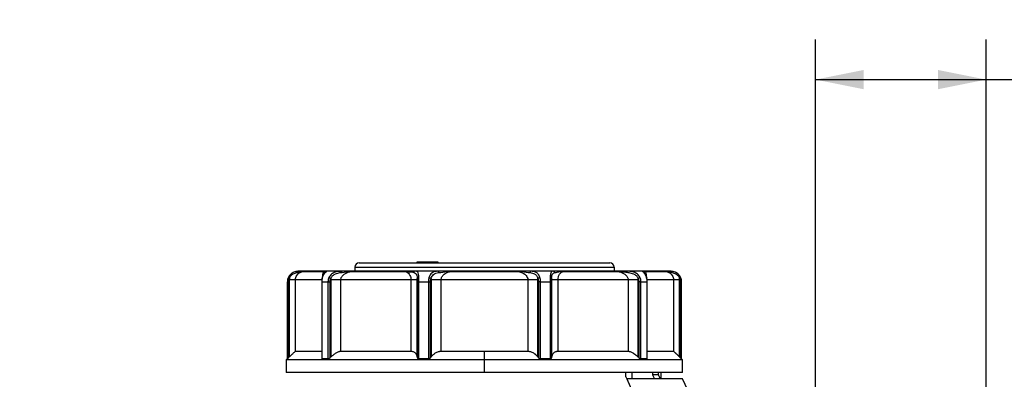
# Model space of a CAD drawing. Header units: inches. Extents: x 0 to 33, y 0 to 25.5.
# Tile 12 of 17: x 14.9 to 24.1, y 15.2 to 18.5. Entities that reach past the tile are written whole.
import ezdxf

# ---------------------------------------------------------------- set-up
doc = ezdxf.new("R2010")
doc.units = ezdxf.units.IN
doc.header["$LTSCALE"] = 3
doc.header["$MEASUREMENT"] = 0
doc.linetypes.add('SLD-Solid', pattern=[0])
doc.layers.add('DIMENSIONS', color=140, linetype='SLD-Solid', lineweight=25)
doc.styles.add('SLDTEXTSTYLE0', font='GOTHIC.TTF', dxfattribs={"width": 0.913})
doc.dimstyles.new('SLDDIMSTYLE2', dxfattribs={"dimtxt": 0.375, "dimasz": 0.45, "dimexe": 0, "dimexo": 0.0625, "dimgap": 0.09375, "dimtad": 0, "dimtih": 1, "dimtoh": 1, "dimrnd": 1e-09, "dimzin": 4, "dimdsep": 46, "dimtxsty": 'SLDTEXTSTYLE0', "dimsah": 1, "dimcen": 0.09, "dimadec": 0, "dimazin": 1, "dimtfac": 1, "dimtofl": 0, "dimtmove": 0, "dimatfit": 3, "dimfxl": 0, "dimfrac": 2, "dimtolj": 1, "dimtzin": 12, "dimarcsym": 0})
doc.dimstyles.new('SLDDIMSTYLE3', dxfattribs={"dimtxt": 0.375, "dimasz": 0.45, "dimexe": 0, "dimexo": 0.0625, "dimgap": 0.09375, "dimtad": 0, "dimtih": 1, "dimtoh": 1, "dimrnd": 1e-09, "dimzin": 12, "dimdsep": 46, "dimtxsty": 'SLDTEXTSTYLE0', "dimsah": 1, "dimcen": 0.09, "dimadec": 0, "dimazin": 3, "dimtfac": 1, "dimtofl": 0, "dimtmove": 0, "dimatfit": 3, "dimfxl": 0, "dimfrac": 2, "dimtolj": 1, "dimtzin": 12, "dimarcsym": 0})

# ---------------------------------------------------------------- blocks, each defined once
blk = doc.blocks.new('_D_8')
at = {"layer": 'DIMENSIONS'}
for p, q in [((22.3341, 14.783), (22.3341, 18.3523)), ((23.9286, 13.2573), (23.9286, 18.3523)), ((22.3341, 17.9773), (23.9286, 17.9773)), ((23.9286, 17.9773), (25.6006, 17.9773)), ((26.0437, 17.9745), (25.9295, 17.9745)), ((25.9295, 17.9745), (25.9295, 17.3792)), ((27.0135, 17.9745), (27.1278, 17.9745)), ((27.1278, 17.9745), (27.1278, 17.3792)), ((25.9295, 17.3792), (26.0437, 17.3792)), ((27.1278, 17.3792), (27.0135, 17.3792))]:
    blk.add_line(p, q, dxfattribs=at)
for points in [[(22.3341, 17.9773), (22.7841, 17.8873), (22.7841, 18.0673)], [(23.9286, 17.9773), (23.4786, 18.0673), (23.4786, 17.8873)]]:
    blk.add_solid(points, dxfattribs=at)
at = {"layer": 'DIMENSIONS', "char_height": 0.375, "attachment_point": 1, "style": 'SLDTEXTSTYLE0'}
for s, insert in [('1.59', (26.0437, 18.5297)), ('40.5', (26.0437, 17.8582))]:
    blk.add_mtext(s, dxfattribs=dict(at, insert=insert))
blk = doc.blocks.new('_D_9')
at = {"layer": 'DIMENSIONS'}
for p, q in [((17.3932, 15.0933), (17.3932, 9.4654)), ((20.1885, 11.6222), (20.1885, 9.4654)), ((15.0185, 9.8375), (14.9043, 9.8375)), ((14.9043, 9.8375), (14.9043, 9.2422)), ((15.9883, 9.8375), (16.1026, 9.8375)), ((16.1026, 9.8375), (16.1026, 9.2422)), ((17.3932, 9.8404), (16.4315, 9.8404)), ((20.1885, 9.8404), (17.3932, 9.8404)), ((14.9043, 9.2422), (15.0185, 9.2422)), ((16.1026, 9.2422), (15.9883, 9.2422))]:
    blk.add_line(p, q, dxfattribs=at)
for points in [[(17.3932, 9.8404), (17.8432, 9.7504), (17.8432, 9.9304)], [(20.1885, 9.8404), (19.7385, 9.9304), (19.7385, 9.7504)]]:
    blk.add_solid(points, dxfattribs=at)
at = {"layer": 'DIMENSIONS', "char_height": 0.375, "attachment_point": 1, "style": 'SLDTEXTSTYLE0'}
for s, insert in [('2.80', (15.0185, 10.3927)), ('71.0', (15.0185, 9.7212))]:
    blk.add_mtext(s, dxfattribs=dict(at, insert=insert))

msp = doc.modelspace()

# ---------------------------------------------------------------- linework, layer by layer
for p, q in [((18.6137, 16.2748), (18.6137, 16.2669)), ((18.6142, 16.2748), (18.6137, 16.2748)), ((18.6142, 16.2669), (18.6142, 16.2748)), ((18.6439, 16.2748), (18.6142, 16.2748)), ((18.6439, 16.2669), (18.6439, 16.2748)), ((18.6973, 16.2748), (18.6439, 16.2748)), ((18.6973, 16.2669), (18.6973, 16.2748)), ((18.7269, 16.2748), (18.6973, 16.2748)), ((18.7803, 16.2748), (18.7269, 16.2748)), ((18.7269, 16.2669), (18.7269, 16.2748)), ((18.7803, 16.2669), (18.7803, 16.2748)), ((18.81, 16.2748), (18.7803, 16.2748)), ((18.81, 16.2669), (18.81, 16.2748)), ((18.8105, 16.2748), (18.81, 16.2748)), ((18.8105, 16.2669), (18.8105, 16.2748)), ((17.505, 16.1882), (17.5015, 16.1882)), ((17.7666, 16.1882), (17.5312, 16.1882)), ((17.7394, 16.1835), (17.537, 16.1835)), ((17.7507, 16.1854), (17.7537, 16.177)), ((17.9019, 16.1882), (17.7721, 16.1882)), ((18.5518, 16.1882), (17.9498, 16.1882)), ((18.5163, 16.1835), (17.9865, 16.1835)), ((18.033, 16.2275), (18.033, 16.1882)), ((18.033, 16.2275), (20.4542, 16.2275)), ((18.0723, 16.2669), (20.4149, 16.2669)), ((18.5922, 16.1882), (18.5518, 16.1882)), ((18.6035, 16.1882), (18.5989, 16.1882)), ((18.8114, 16.1882), (18.6031, 16.1882)), ((19.6245, 16.1882), (18.8627, 16.1882)), ((19.571, 16.1835), (18.9162, 16.1835)), ((19.8859, 16.1882), (19.6758, 16.1882)), ((20.5269, 16.1882), (19.921, 16.1882)), ((20.5007, 16.1835), (19.9709, 16.1835)), ((20.4542, 16.2275), (20.4542, 16.1882)), ((20.5731, 16.1882), (20.5269, 16.1882)), ((20.5861, 16.1882), (20.5808, 16.1882)), ((20.7151, 16.1882), (20.5865, 16.1882)), ((20.9545, 16.1882), (20.7206, 16.1882)), ((20.7335, 16.177), (20.7365, 16.1854)), ((20.9502, 16.1835), (20.7478, 16.1835)), ((20.9757, 16.1882), (20.9545, 16.1882)), ((20.9857, 16.1882), (20.9823, 16.1882)), ((17.403, 16.0897), (17.403, 15.3712)), ((17.403, 16.0897), (17.4036, 16.0897)), ((17.4036, 16.0897), (17.4036, 15.3712)), ((17.415, 15.3821), (17.415, 16.0897)), ((17.4217, 16.1094), (17.4217, 15.3886)), ((17.7282, 16.1094), (17.4782, 16.1094)), ((17.4782, 15.4401), (17.4782, 16.1094)), ((17.724, 16.0897), (17.724, 15.3747)), ((17.7275, 16.0897), (17.7826, 16.0897)), ((17.7275, 15.3712), (17.7275, 16.0897)), ((17.7557, 16.176), (17.7516, 16.1701)), ((17.7826, 16.0897), (17.7826, 15.3712)), ((17.802, 15.3821), (17.802, 16.0897)), ((17.8092, 16.1094), (17.8092, 15.3886)), ((18.557, 16.1094), (17.9025, 16.1094)), ((17.9025, 15.4401), (17.9025, 16.1094)), ((18.557, 16.1094), (18.557, 15.4401)), ((18.6166, 15.3886), (18.6166, 16.1094)), ((18.6175, 16.0897), (18.6175, 15.3821)), ((18.6305, 16.0897), (18.7196, 16.0897)), ((18.6305, 15.3712), (18.6305, 16.0897)), ((18.7196, 16.0897), (18.7196, 15.3712)), ((18.7396, 15.3821), (18.7396, 16.0897)), ((18.7446, 16.1094), (18.7446, 15.3886)), ((18.8391, 15.4401), (18.8391, 16.1094)), ((19.6481, 16.1094), (18.8391, 16.1094)), ((19.6481, 16.1094), (19.6481, 15.4401)), ((19.7426, 15.3886), (19.7426, 16.1094)), ((19.7476, 16.0897), (19.7476, 15.3821)), ((19.7676, 16.0897), (19.8567, 16.0897)), ((19.7676, 15.3712), (19.7676, 16.0897)), ((19.8567, 16.0897), (19.8567, 15.3712)), ((19.8697, 15.3821), (19.8697, 16.0897)), ((19.8706, 16.1094), (19.8706, 15.3886)), ((19.9302, 15.4401), (19.9302, 16.1094)), ((20.5847, 16.1094), (19.9302, 16.1094)), ((20.5847, 16.1094), (20.5847, 15.4401)), ((20.678, 15.3886), (20.678, 16.1094)), ((20.6852, 16.0897), (20.6852, 15.3821)), ((20.7046, 16.0897), (20.7597, 16.0897)), ((20.7046, 15.3712), (20.7046, 16.0897)), ((21.009, 16.1094), (20.759, 16.1094)), ((20.7597, 16.0897), (20.7597, 15.3712)), ((20.7632, 15.3747), (20.7632, 16.0897)), ((21.009, 16.1094), (21.009, 15.4401)), ((21.0655, 15.3886), (21.0655, 16.1094)), ((21.0722, 16.0897), (21.0722, 15.3821)), ((21.0836, 15.3712), (21.0836, 16.0897)), ((21.0836, 16.0897), (21.0841, 16.0897)), ((21.0841, 15.3712), (21.0841, 16.0897)), ((17.403, 15.3712), (17.3932, 15.3614)), ((17.3932, 15.3614), (17.3932, 15.2433)), ((19.2436, 15.3614), (17.3932, 15.3614)), ((17.4036, 15.3712), (17.403, 15.3712)), ((17.724, 15.4401), (17.4782, 15.4401)), ((17.7826, 15.3712), (17.7275, 15.3712)), ((18.557, 15.4401), (17.9025, 15.4401)), ((18.7196, 15.3712), (18.6305, 15.3712)), ((19.2436, 15.4401), (18.8391, 15.4401)), ((19.6481, 15.4401), (19.2436, 15.4401)), ((19.2436, 15.3614), (19.2436, 15.4401)), ((21.094, 15.3614), (19.2436, 15.3614)), ((19.2436, 15.2433), (19.2436, 15.3614)), ((19.8567, 15.3712), (19.7676, 15.3712)), ((20.5847, 15.4401), (19.9302, 15.4401)), ((20.7597, 15.3712), (20.7046, 15.3712)), ((21.009, 15.4401), (20.7632, 15.4401)), ((21.0841, 15.3712), (21.0836, 15.3712)), ((21.094, 15.3614), (21.0841, 15.3712)), ((21.094, 15.2433), (21.094, 15.3614)), ((19.2436, 15.2433), (17.3932, 15.2433)), ((21.094, 15.2433), (19.2436, 15.2433)), ((20.5641, 15.2039), (20.5641, 15.2433)), ((20.5641, 15.2039), (20.5729, 15.1842)), ((21.094, 15.1842), (20.5729, 15.1842)), ((20.5729, 15.1842), (20.7593, 14.7643)), ((20.6221, 15.1842), (20.6221, 15.2433)), ((20.8123, 15.2433), (20.8123, 15.2236)), ((20.8123, 15.2236), (20.8317, 15.1842)), ((20.8672, 15.2236), (20.8123, 15.2236)), ((20.8672, 15.2236), (20.8672, 15.2433)), ((20.8932, 15.1842), (20.8932, 15.2433)), ((21.1714, 15.0213), (21.094, 15.1842))]:
    msp.add_line(p, q)
for centre, radius, start, end in [((17.5015, 16.0897), 0.0984, 90, 180), ((18.0723, 16.2275), 0.0394, 90, 180), ((20.4149, 16.2275), 0.0394, 0, 90), ((20.9857, 16.0897), 0.0984, 360, 90)]:
    msp.add_arc(centre, radius, start, end)
for major_axis, ratio, start_param, end_param in [((1.6932, 0.7942), 0.3772, 4.114055, 4.123197), ((1.6924, -0.6689), 0.454337, 5.723465, 5.732607), ((1.7108, -0.9726), 0.177978, 6.27496, 6.284102)]:
    msp.add_ellipse((19.2436, 17.1605), major_axis=major_axis, ratio=ratio, start_param=start_param, end_param=end_param)
for points, knots in [([(17.505, 16.1882), (17.4935, 16.1882), (17.4696, 16.1852), (17.4339, 16.1637), (17.4181, 16.1425), (17.4126, 16.1305)], [0, 0, 0, 0, 0.123063, 0.205105, 0.287147, 0.287147, 0.287147, 0.287147]), ([(17.4782, 16.1094), (17.4782, 16.124), (17.4894, 16.1581), (17.5185, 16.1778), (17.537, 16.1835)], [-3.6821365, -3.6821365, -3.6821365, -3.6821365, -3.4319259, -3.0983117, -3.0983117, -3.0983117, -3.0983117]), ([(17.4902, 16.1761), (17.4912, 16.1792), (17.4951, 16.1855), (17.5014, 16.1882), (17.505, 16.1882)], [0, 0, 0, 0, 0.428571, 1, 1, 1, 1]), ([(17.5343, 16.1854), (17.5341, 16.1857), (17.5336, 16.1865), (17.5328, 16.1873), (17.532, 16.188), (17.5315, 16.1881), (17.5312, 16.1882)], [0, 0, 0, 0, 0.1992609, 0.4314338, 0.6978642, 1, 1, 1, 1]), ([(17.537, 16.1835), (17.5367, 16.1836), (17.5362, 16.1836), (17.5355, 16.184), (17.5349, 16.1846), (17.5345, 16.1852), (17.5343, 16.1855)], [0, 0, 0, 0, 0.266053, 0.520917, 0.76533, 1, 1, 1, 1]), ([(17.7587, 16.1828), (17.7587, 16.1828), (17.7591, 16.1832), (17.7568, 16.1813), (17.7515, 16.176), (17.7421, 16.163), (17.7337, 16.1452), (17.7302, 16.1332), (17.7285, 16.1271)], [0, 0, 0, 0, 0.003599, 0.130093, 0.338808, 0.639713, 0.815824, 1, 1, 1, 1]), ([(17.7394, 16.1835), (17.7379, 16.1804), (17.7352, 16.1746), (17.7316, 16.1578), (17.7294, 16.1412), (17.7288, 16.13), (17.7287, 16.1279)], [0, 0, 0, 0, 0.357828, 0.653009, 0.936777, 1, 1, 1, 1]), ([(17.7328, 16.1305), (17.736, 16.1425), (17.7451, 16.1638), (17.7628, 16.1853), (17.7705, 16.1882), (17.7721, 16.1882)], [-0.2873707, -0.2873707, -0.2873707, -0.2873707, -0.2052648, -0.1231589, 0, 0, 0, 0]), ([(17.7507, 16.1855), (17.7498, 16.1852), (17.748, 16.1846), (17.7452, 16.184), (17.7423, 16.1836), (17.7404, 16.1836), (17.7394, 16.1835)], [0, 0, 0, 0, 0.234462, 0.478797, 0.733725, 1, 1, 1, 1]), ([(17.7666, 16.1882), (17.7651, 16.1881), (17.7624, 16.188), (17.7584, 16.1874), (17.7545, 16.1866), (17.7519, 16.1858), (17.7507, 16.1854)], [0, 0, 0, 0, 0.270665, 0.501419, 0.767622, 1, 1, 1, 1]), ([(17.7721, 16.1882), (17.7702, 16.188), (17.7664, 16.1876), (17.7614, 16.1854), (17.759, 16.183), (17.758, 16.182)], [0, 0, 0, 0, 0.36257, 0.724785, 1, 1, 1, 1]), ([(17.9019, 16.1882), (17.885, 16.1882), (17.854, 16.1852), (17.814, 16.1637), (17.7974, 16.1425), (17.7918, 16.1305)], [0, 0, 0, 0, 0.123063, 0.205105, 0.287147, 0.287147, 0.287147, 0.287147]), ([(17.8961, 16.1761), (17.8965, 16.1792), (17.8981, 16.1855), (17.9005, 16.1882), (17.9019, 16.1882)], [0, 0, 0, 0, 0.428571, 1, 1, 1, 1]), ([(17.9025, 16.1094), (17.9025, 16.1192), (17.9083, 16.1387), (17.9361, 16.167), (17.9665, 16.1793), (17.9865, 16.1835)], [-3.6821255, -3.6821255, -3.6821255, -3.6821255, -3.5153193, -3.348513, -3.0983036, -3.0983036, -3.0983036, -3.0983036]), ([(17.9708, 16.1854), (17.9694, 16.1857), (17.9663, 16.1865), (17.9614, 16.1873), (17.9559, 16.188), (17.9519, 16.1881), (17.9498, 16.1882)], [0, 0, 0, 0, 0.1992609, 0.4314337, 0.6978641, 1, 1, 1, 1]), ([(17.9865, 16.1835), (17.9851, 16.1836), (17.9823, 16.1836), (17.9783, 16.184), (17.9744, 16.1846), (17.972, 16.1852), (17.9707, 16.1855)], [0, 0, 0, 0, 0.266274, 0.521201, 0.765537, 1, 1, 1, 1]), ([(18.5374, 16.1855), (18.5357, 16.1852), (18.5324, 16.1846), (18.5272, 16.184), (18.5218, 16.1836), (18.5182, 16.1836), (18.5163, 16.1835)], [0, 0, 0, 0, 0.234669, 0.479083, 0.733947, 1, 1, 1, 1]), ([(18.5163, 16.1835), (18.5295, 16.1778), (18.5496, 16.1581), (18.557, 16.124), (18.557, 16.1094)], [0, 0, 0, 0, 0.3336105, 0.5838184, 0.5838184, 0.5838184, 0.5838184]), ([(18.5375, 16.1841), (18.5383, 16.1844), (18.539, 16.1845), (18.5404, 16.1846), (18.541, 16.1846), (18.5428, 16.1846), (18.5439, 16.1845), (18.5473, 16.1843), (18.5496, 16.184), (18.5561, 16.1833), (18.5603, 16.1828), (18.5726, 16.1808), (18.5802, 16.1792), (18.5871, 16.177)], [0, 0, 0, 0, 0.03125, 0.03125, 0.0625, 0.0625, 0.125, 0.125, 0.25, 0.25, 0.5, 0.5, 1, 1, 1, 1]), ([(18.5922, 16.1882), (18.5881, 16.1881), (18.584, 16.188), (18.5784, 16.1875), (18.5773, 16.1874), (18.5749, 16.187), (18.5737, 16.1868), (18.5718, 16.1861), (18.5712, 16.1857), (18.5709, 16.185), (18.5709, 16.1848), (18.5712, 16.184), (18.5716, 16.1837), (18.573, 16.1826), (18.5741, 16.182), (18.5765, 16.1809), (18.5778, 16.1804), (18.5817, 16.1789), (18.5844, 16.1779), (18.5872, 16.177)], [0, 0, 0, 0, 0.25, 0.25, 0.3125, 0.3125, 0.375, 0.375, 0.40625, 0.40625, 0.4375, 0.4375, 0.5, 0.5, 0.625, 0.625, 0.75, 0.75, 1, 1, 1, 1]), ([(18.6301, 16.1305), (18.6298, 16.1425), (18.6286, 16.1638), (18.6216, 16.1851), (18.6105, 16.1881), (18.602, 16.1882)], [-0.2843112, -0.2843112, -0.2843112, -0.2843112, -0.2022053, -0.1200994, 0, 0, 0, 0]), ([(18.8114, 16.1882), (18.7901, 16.1882), (18.7535, 16.1824), (18.731, 16.1485), (18.7255, 16.1305)], [0, 0, 0, 0, 0.164084, 0.287147, 0.287147, 0.287147, 0.287147]), ([(18.8168, 16.1761), (18.8164, 16.1792), (18.815, 16.1855), (18.8127, 16.1882), (18.8114, 16.1882)], [0, 0, 0, 0, 0.428571, 1, 1, 1, 1]), ([(18.8391, 16.1094), (18.8391, 16.1192), (18.8443, 16.1387), (18.8697, 16.167), (18.8977, 16.1793), (18.9162, 16.1835)], [2.5143941, 2.5143941, 2.5143941, 2.5143941, 2.6811996, 2.848005, 3.0982131, 3.0982131, 3.0982131, 3.0982131]), ([(18.8934, 16.1854), (18.8914, 16.1857), (18.887, 16.1865), (18.8798, 16.1873), (18.8716, 16.188), (18.8658, 16.1881), (18.8627, 16.1882)], [0, 0, 0, 0, 0.199265, 0.431441, 0.69787, 1, 1, 1, 1]), ([(18.9162, 16.1835), (18.9141, 16.1836), (18.9101, 16.1836), (18.9043, 16.184), (18.8988, 16.1846), (18.8952, 16.1852), (18.8934, 16.1855)], [0, 0, 0, 0, 0.266275, 0.521202, 0.765538, 1, 1, 1, 1]), ([(19.5938, 16.1855), (19.592, 16.1852), (19.5884, 16.1846), (19.5829, 16.184), (19.577, 16.1836), (19.5731, 16.1836), (19.571, 16.1835)], [0, 0, 0, 0, 0.234669, 0.479083, 0.733947, 1, 1, 1, 1]), ([(19.571, 16.1835), (19.5956, 16.1778), (19.6338, 16.1581), (19.6481, 16.124), (19.6481, 16.1094)], [1.7365896, 1.7365896, 1.7365896, 1.7365896, 2.0701975, 2.3204035, 2.3204035, 2.3204035, 2.3204035]), ([(19.6245, 16.1882), (19.6217, 16.1881), (19.6166, 16.188), (19.6087, 16.1874), (19.6012, 16.1866), (19.5962, 16.1858), (19.5938, 16.1854)], [0, 0, 0, 0, 0.270702, 0.501419, 0.767654, 1, 1, 1, 1]), ([(19.6758, 16.1882), (19.6748, 16.1882), (19.6725, 16.1862), (19.6709, 16.1802), (19.6704, 16.1761)], [0, 0, 0, 0, 0.428571, 1, 1, 1, 1]), ([(19.7617, 16.1305), (19.758, 16.1425), (19.747, 16.1638), (19.7178, 16.1853), (19.6918, 16.1882), (19.6758, 16.1882)], [-0.287367, -0.287367, -0.287367, -0.287367, -0.2052621, -0.1231573, 0, 0, 0, 0]), ([(19.8859, 16.1882), (19.877, 16.1882), (19.8656, 16.1852), (19.8586, 16.1637), (19.8574, 16.1425), (19.8571, 16.1305)], [0, 0, 0, 0, 0.123063, 0.205105, 0.287147, 0.287147, 0.287147, 0.287147]), ([(19.9004, 16.1761), (19.8994, 16.1792), (19.8956, 16.1855), (19.8894, 16.1882), (19.8859, 16.1882)], [0, 0, 0, 0, 0.428571, 1, 1, 1, 1]), ([(19.9498, 16.1854), (19.9479, 16.1857), (19.9438, 16.1865), (19.9372, 16.1873), (19.9294, 16.188), (19.9239, 16.1881), (19.921, 16.1882)], [0, 0, 0, 0, 0.199261, 0.431434, 0.697864, 1, 1, 1, 1]), ([(19.9302, 16.1094), (19.9302, 16.1192), (19.9329, 16.1387), (19.9462, 16.167), (19.961, 16.1793), (19.9709, 16.1835)], [-3.6821363, -3.6821363, -3.6821363, -3.6821363, -3.5153293, -3.3485222, -3.0983116, -3.0983116, -3.0983116, -3.0983116]), ([(19.9709, 16.1835), (19.969, 16.1836), (19.9654, 16.1836), (19.96, 16.184), (19.9548, 16.1846), (19.9515, 16.1852), (19.9498, 16.1855)], [0, 0, 0, 0, 0.266274, 0.521201, 0.765536, 1, 1, 1, 1]), ([(20.5164, 16.1855), (20.5152, 16.1852), (20.5128, 16.1846), (20.5089, 16.184), (20.5049, 16.1836), (20.5021, 16.1836), (20.5007, 16.1835)], [0, 0, 0, 0, 0.234463, 0.478798, 0.733725, 1, 1, 1, 1]), ([(20.5007, 16.1835), (20.5207, 16.1793), (20.5511, 16.167), (20.5789, 16.1387), (20.5847, 16.1192), (20.5847, 16.1094)], [3.0982905, 3.0982905, 3.0982905, 3.0982905, 3.3484979, 3.5153029, 3.6821078, 3.6821078, 3.6821078, 3.6821078]), ([(20.5195, 16.1841), (20.5198, 16.1843), (20.5204, 16.1844), (20.5217, 16.1845), (20.5224, 16.1845), (20.5246, 16.1845), (20.526, 16.1844), (20.5304, 16.1842), (20.5333, 16.184), (20.5423, 16.1833), (20.5483, 16.1827), (20.5664, 16.1808), (20.5786, 16.1792), (20.5911, 16.177)], [0, 0, 0, 0, 0.03125, 0.03125, 0.0625, 0.0625, 0.125, 0.125, 0.25, 0.25, 0.5, 0.5, 1, 1, 1, 1]), ([(20.5731, 16.1882), (20.5685, 16.1881), (20.564, 16.188), (20.5587, 16.1875), (20.5577, 16.1874), (20.5558, 16.187), (20.5548, 16.1868), (20.5543, 16.1861), (20.5545, 16.1857), (20.5554, 16.185), (20.556, 16.1848), (20.5579, 16.184), (20.5592, 16.1837), (20.563, 16.1826), (20.5656, 16.182), (20.5707, 16.1809), (20.5733, 16.1804), (20.5809, 16.1789), (20.586, 16.1779), (20.5911, 16.177)], [0, 0, 0, 0, 0.25, 0.25, 0.3125, 0.3125, 0.375, 0.375, 0.40625, 0.40625, 0.4375, 0.4375, 0.5, 0.5, 0.625, 0.625, 0.75, 0.75, 1, 1, 1, 1]), ([(20.6954, 16.1305), (20.6897, 16.1425), (20.6731, 16.1638), (20.6335, 16.185), (20.6032, 16.1881), (20.5867, 16.1882)], [-0.2839645, -0.2839645, -0.2839645, -0.2839645, -0.2018586, -0.1197527, 0, 0, 0, 0]), ([(20.7151, 16.1882), (20.7172, 16.1882), (20.731, 16.1824), (20.7495, 16.1485), (20.7544, 16.1305)], [0, 0, 0, 0, 0.164084, 0.287147, 0.287147, 0.287147, 0.287147]), ([(20.7332, 16.1761), (20.7319, 16.1792), (20.7271, 16.1855), (20.7195, 16.1882), (20.7151, 16.1882)], [0, 0, 0, 0, 0.428571, 1, 1, 1, 1]), ([(20.7365, 16.1854), (20.7354, 16.1857), (20.7332, 16.1865), (20.7296, 16.1873), (20.7253, 16.188), (20.7222, 16.1881), (20.7206, 16.1882)], [0, 0, 0, 0, 0.1992609, 0.4314337, 0.6978641, 1, 1, 1, 1]), ([(20.7588, 16.1271), (20.7572, 16.1323), (20.7543, 16.1426), (20.7474, 16.1582), (20.7398, 16.1707), (20.7342, 16.1774), (20.7315, 16.18), (20.7313, 16.1801), (20.7312, 16.1801)], [0, 0, 0, 0, 0.172877, 0.336913, 0.60891, 0.8034, 0.937092, 1, 1, 1, 1]), ([(20.7478, 16.1835), (20.7468, 16.1836), (20.7449, 16.1836), (20.742, 16.184), (20.7392, 16.1846), (20.7374, 16.1852), (20.7365, 16.1855)], [0, 0, 0, 0, 0.266274, 0.521202, 0.765537, 1, 1, 1, 1]), ([(20.7585, 16.128), (20.7584, 16.13), (20.7578, 16.1412), (20.7556, 16.1578), (20.752, 16.1746), (20.7493, 16.1804), (20.7478, 16.1835)], [0, 0, 0, 0, 0.0631768, 0.3471156, 0.6420503, 1, 1, 1, 1]), ([(20.9529, 16.1855), (20.9527, 16.1852), (20.9523, 16.1846), (20.9516, 16.184), (20.951, 16.1836), (20.9505, 16.1836), (20.9502, 16.1835)], [0, 0, 0, 0, 0.234672, 0.479086, 0.733949, 1, 1, 1, 1]), ([(20.9502, 16.1835), (20.9687, 16.1778), (20.9978, 16.1581), (21.009, 16.124), (21.009, 16.1094)], [0, 0, 0, 0, 0.3335688, 0.5837454, 0.5837454, 0.5837454, 0.5837454]), ([(20.9557, 16.1841), (20.9555, 16.1844), (20.9557, 16.1845), (20.9562, 16.1846), (20.9565, 16.1846), (20.9575, 16.1846), (20.9583, 16.1845), (20.9606, 16.1843), (20.9622, 16.184), (20.9671, 16.1833), (20.9705, 16.1828), (20.981, 16.1808), (20.9886, 16.1792), (20.9968, 16.177)], [0, 0, 0, 0, 0.03125, 0.03125, 0.0625, 0.0625, 0.125, 0.125, 0.25, 0.25, 0.5, 0.5, 1, 1, 1, 1]), ([(20.9757, 16.1882), (20.9736, 16.1881), (20.9716, 16.188), (20.9698, 16.1875), (20.9695, 16.1874), (20.9691, 16.187), (20.9689, 16.1868), (20.9695, 16.1861), (20.97, 16.1857), (20.9712, 16.185), (20.9718, 16.1848), (20.9735, 16.184), (20.9745, 16.1837), (20.9775, 16.1826), (20.9793, 16.182), (20.983, 16.1809), (20.9848, 16.1804), (20.99, 16.1789), (20.9934, 16.1779), (20.9968, 16.177)], [0, 0, 0, 0, 0.25, 0.25, 0.3125, 0.3125, 0.375, 0.375, 0.40625, 0.40625, 0.4375, 0.4375, 0.5, 0.5, 0.625, 0.625, 0.75, 0.75, 1, 1, 1, 1]), ([(21.0746, 16.1305), (21.0691, 16.1425), (21.0532, 16.1638), (21.0178, 16.1851), (20.9944, 16.1881), (20.9831, 16.1882)], [-0.2843575, -0.2843575, -0.2843575, -0.2843575, -0.2022517, -0.120146, 0, 0, 0, 0]), ([(17.4036, 16.0897), (17.4037, 16.0897), (17.4057, 16.0897), (17.4112, 16.0897), (17.415, 16.0897)], [0, 0, 0, 0, 0.428571, 1, 1, 1, 1]), ([(17.4126, 16.1305), (17.4123, 16.1297), (17.4142, 16.1273), (17.4196, 16.1238), (17.4222, 16.1224)], [0, 0, 0, 0, 0.571429, 1, 1, 1, 1]), ([(17.4782, 16.1094), (17.4767, 16.1094), (17.4707, 16.1094), (17.4509, 16.1094), (17.4373, 16.1094), (17.4217, 16.1094)], [0, 0, 0, 0, 0.5, 0.5, 1, 1, 1, 1]), ([(17.4222, 16.1224), (17.426, 16.132), (17.4371, 16.1494), (17.4628, 16.169), (17.4809, 16.1742), (17.4902, 16.1761)], [0, 0, 0, 0, 0.082042, 0.164084, 0.287147, 0.287147, 0.287147, 0.287147]), ([(17.7285, 16.1272), (17.7272, 16.1212), (17.7246, 16.1092), (17.7242, 16.0962), (17.724, 16.0897)], [0, 0, 0, 0, 0.50017, 1, 1, 1, 1]), ([(17.7275, 16.0897), (17.7266, 16.0897), (17.7248, 16.0897), (17.7239, 16.0897), (17.7241, 16.0897), (17.7241, 16.0897)], [0, 0, 0, 0, 0.46002, 0.92004, 1, 1, 1, 1]), ([(17.7328, 16.1305), (17.7317, 16.1301), (17.7296, 16.1293), (17.7283, 16.1275), (17.7285, 16.1262), (17.7286, 16.1256)], [0, 0, 0, 0, 0.3724248, 0.7445072, 1, 1, 1, 1]), ([(17.7826, 16.0897), (17.7845, 16.0897), (17.7903, 16.0897), (17.7979, 16.0897), (17.802, 16.0897)], [0, 0, 0, 0, 0.428571, 1, 1, 1, 1]), ([(17.7918, 16.1305), (17.7941, 16.1297), (17.7999, 16.1273), (17.8069, 16.1238), (17.8097, 16.1224)], [0, 0, 0, 0, 0.571429, 1, 1, 1, 1]), ([(17.9025, 16.1094), (17.8912, 16.1094), (17.8765, 16.1094), (17.8439, 16.1094), (17.8261, 16.1094), (17.8092, 16.1094)], [0, 0, 0, 0, 0.5, 0.5, 1, 1, 1, 1]), ([(17.8097, 16.1224), (17.8139, 16.132), (17.8262, 16.1494), (17.8568, 16.169), (17.8818, 16.1742), (17.8961, 16.1761)], [0, 0, 0, 0, 0.082042, 0.164084, 0.287147, 0.287147, 0.287147, 0.287147]), ([(18.6166, 16.1094), (18.6145, 16.1094), (18.6078, 16.1094), (18.587, 16.1094), (18.5729, 16.1094), (18.557, 16.1094)], [0, 0, 0, 0, 0.5, 0.5, 1, 1, 1, 1]), ([(18.5867, 16.1761), (18.595, 16.1742), (18.6061, 16.169), (18.6141, 16.1495), (18.616, 16.132), (18.6165, 16.1224)], [-0.2873707, -0.2873707, -0.2873707, -0.2873707, -0.1642118, -0.0821059, 0, 0, 0, 0]), ([(18.6301, 16.1305), (18.627, 16.1299), (18.6204, 16.1277), (18.617, 16.1243), (18.6165, 16.1224)], [0, 0, 0, 0, 0.428571, 1, 1, 1, 1]), ([(18.6305, 16.0897), (18.627, 16.0897), (18.624, 16.0897), (18.6194, 16.0897), (18.6179, 16.0897), (18.6175, 16.0897)], [0, 0, 0, 0, 0.5, 0.5, 1, 1, 1, 1]), ([(18.7196, 16.0897), (18.7226, 16.0897), (18.73, 16.0897), (18.7367, 16.0897), (18.7396, 16.0897)], [0, 0, 0, 0, 0.428571, 1, 1, 1, 1]), ([(18.7255, 16.1305), (18.7295, 16.1297), (18.737, 16.1273), (18.743, 16.1238), (18.745, 16.1224)], [0, 0, 0, 0, 0.571429, 1, 1, 1, 1]), ([(18.8391, 16.1094), (18.8223, 16.1094), (18.8045, 16.1094), (18.7715, 16.1094), (18.7564, 16.1094), (18.7446, 16.1094)], [0, 0, 0, 0, 0.5, 0.5, 1, 1, 1, 1]), ([(18.745, 16.1224), (18.7493, 16.1368), (18.7674, 16.165), (18.7982, 16.1736), (18.8168, 16.1761)], [0, 0, 0, 0, 0.123063, 0.287147, 0.287147, 0.287147, 0.287147]), ([(19.7426, 16.1094), (19.7308, 16.1094), (19.7157, 16.1094), (19.6827, 16.1094), (19.6649, 16.1094), (19.6481, 16.1094)], [0, 0, 0, 0, 0.5, 0.5, 1, 1, 1, 1]), ([(19.6704, 16.1761), (19.6844, 16.1742), (19.7066, 16.169), (19.7306, 16.1495), (19.7393, 16.132), (19.7422, 16.1224)], [-0.287367, -0.287367, -0.287367, -0.287367, -0.1642097, -0.0821049, 0, 0, 0, 0]), ([(19.7617, 16.1305), (19.7587, 16.1299), (19.7513, 16.1277), (19.7448, 16.1243), (19.7422, 16.1224)], [0, 0, 0, 0, 0.428571, 1, 1, 1, 1]), ([(19.7676, 16.0897), (19.7641, 16.0897), (19.7604, 16.0897), (19.7533, 16.0897), (19.7501, 16.0897), (19.7476, 16.0897)], [0, 0, 0, 0, 0.5, 0.5, 1, 1, 1, 1]), ([(19.8567, 16.0897), (19.8597, 16.0897), (19.8659, 16.0897), (19.8692, 16.0897), (19.8697, 16.0897)], [0, 0, 0, 0, 0.428571, 1, 1, 1, 1]), ([(19.8571, 16.1305), (19.8612, 16.1297), (19.8676, 16.1273), (19.8703, 16.1238), (19.8707, 16.1224)], [0, 0, 0, 0, 0.571429, 1, 1, 1, 1]), ([(19.9302, 16.1094), (19.9143, 16.1094), (19.9002, 16.1094), (19.8794, 16.1094), (19.8727, 16.1094), (19.8706, 16.1094)], [0, 0, 0, 0, 0.5, 0.5, 1, 1, 1, 1]), ([(19.8707, 16.1224), (19.8712, 16.132), (19.8731, 16.1494), (19.8811, 16.169), (19.8922, 16.1742), (19.9004, 16.1761)], [0, 0, 0, 0, 0.082042, 0.164084, 0.287147, 0.287147, 0.287147, 0.287147]), ([(20.678, 16.1094), (20.6611, 16.1094), (20.6433, 16.1094), (20.6107, 16.1094), (20.596, 16.1094), (20.5847, 16.1094)], [0, 0, 0, 0, 0.5, 0.5, 1, 1, 1, 1]), ([(20.5911, 16.1761), (20.6054, 16.1742), (20.6302, 16.169), (20.661, 16.1495), (20.6733, 16.132), (20.6775, 16.1224)], [-0.2873707, -0.2873707, -0.2873707, -0.2873707, -0.1642118, -0.0821059, 0, 0, 0, 0]), ([(20.6954, 16.1305), (20.6937, 16.1299), (20.6883, 16.1277), (20.6812, 16.1243), (20.6775, 16.1224)], [0, 0, 0, 0, 0.428571, 1, 1, 1, 1]), ([(20.7046, 16.0897), (20.7024, 16.0897), (20.6994, 16.0897), (20.6926, 16.0897), (20.6888, 16.0897), (20.6852, 16.0897)], [0, 0, 0, 0, 0.5, 0.5, 1, 1, 1, 1]), ([(20.7544, 16.1305), (20.7555, 16.1301), (20.7575, 16.1293), (20.7589, 16.1275), (20.7587, 16.1261), (20.7586, 16.1256)], [0, 0, 0, 0, 0.3680292, 0.7360612, 1, 1, 1, 1]), ([(20.7631, 16.0897), (20.7629, 16.0962), (20.7625, 16.1092), (20.76, 16.1212), (20.7587, 16.1272)], [0, 0, 0, 0, 0.49983, 1, 1, 1, 1]), ([(20.7597, 16.0897), (20.7606, 16.0897), (20.7623, 16.0897), (20.7633, 16.0897), (20.7631, 16.0897), (20.7631, 16.0897)], [0, 0, 0, 0, 0.479111, 0.958221, 1, 1, 1, 1]), ([(20.997, 16.1761), (21.0063, 16.1742), (21.0242, 16.169), (21.05, 16.1495), (21.0612, 16.132), (21.065, 16.1224)], [-0.2873702, -0.2873702, -0.2873702, -0.2873702, -0.1642115, -0.0821058, 0, 0, 0, 0]), ([(21.0655, 16.1094), (21.0499, 16.1094), (21.0363, 16.1094), (21.0165, 16.1094), (21.0105, 16.1094), (21.009, 16.1094)], [0, 0, 0, 0, 0.5, 0.5, 1, 1, 1, 1]), ([(21.0746, 16.1305), (21.0748, 16.1299), (21.0735, 16.1277), (21.0685, 16.1243), (21.065, 16.1224)], [0, 0, 0, 0, 0.428571, 1, 1, 1, 1]), ([(21.0836, 16.0897), (21.0835, 16.0897), (21.0823, 16.0897), (21.0783, 16.0897), (21.0755, 16.0897), (21.0722, 16.0897)], [0, 0, 0, 0, 0.5, 0.5, 1, 1, 1, 1]), ([(17.4036, 15.3712), (17.4037, 15.3713), (17.4038, 15.3713), (17.4042, 15.3717), (17.4048, 15.3723), (17.4057, 15.3731), (17.4074, 15.3747), (17.4104, 15.3775), (17.4134, 15.3805), (17.415, 15.3821)], [0, 0, 0, 0, 0.086108, 0.174093, 0.264904, 0.359403, 0.458357, 0.704711, 1, 1, 1, 1]), ([(17.4782, 15.4401), (17.478, 15.4401), (17.4777, 15.4401), (17.4769, 15.4397), (17.476, 15.4391), (17.4748, 15.4382), (17.4733, 15.4371), (17.4706, 15.4349), (17.4659, 15.4308), (17.4586, 15.4242), (17.4505, 15.4165), (17.4417, 15.4082), (17.4321, 15.3988), (17.4252, 15.3921), (17.4217, 15.3886)], [0, 0, 0, 0, 0.040415, 0.080849, 0.121518, 0.162637, 0.204412, 0.247042, 0.36977, 0.500367, 0.618089, 0.739499, 0.866302, 1, 1, 1, 1]), ([(17.724, 15.3747), (17.724, 15.3747), (17.7238, 15.3735), (17.7245, 15.3723), (17.7259, 15.3714), (17.727, 15.3713), (17.7275, 15.3712)], [0, 0, 0, 0, 0.006592, 0.523371, 0.765782, 1, 1, 1, 1]), ([(17.7826, 15.3712), (17.783, 15.3713), (17.7839, 15.3713), (17.7855, 15.3717), (17.7873, 15.3723), (17.7892, 15.3731), (17.7922, 15.3747), (17.7967, 15.3775), (17.8001, 15.3805), (17.802, 15.3821)], [0, 0, 0, 0, 0.086108, 0.174093, 0.264904, 0.359403, 0.458357, 0.704711, 1, 1, 1, 1]), ([(17.9025, 15.4401), (17.9014, 15.4401), (17.8993, 15.4401), (17.8959, 15.4397), (17.8924, 15.4391), (17.8887, 15.4382), (17.8848, 15.4371), (17.8783, 15.4349), (17.8686, 15.4308), (17.8564, 15.4242), (17.8443, 15.4165), (17.8326, 15.4082), (17.8207, 15.3988), (17.8131, 15.3921), (17.8092, 15.3886)], [0, 0, 0, 0, 0.040415, 0.080849, 0.121518, 0.162637, 0.204412, 0.247042, 0.36977, 0.500367, 0.618089, 0.739499, 0.866302, 1, 1, 1, 1]), ([(18.6166, 15.3886), (18.6163, 15.3904), (18.6158, 15.3939), (18.6145, 15.3989), (18.6129, 15.4037), (18.611, 15.4082), (18.6088, 15.4125), (18.6062, 15.4165), (18.6033, 15.4203), (18.5987, 15.4252), (18.5919, 15.4308), (18.5828, 15.4355), (18.574, 15.4383), (18.5658, 15.4398), (18.5599, 15.44), (18.557, 15.4401)], [0, 0, 0, 0, 0.0678041, 0.133717, 0.1979067, 0.2605544, 0.3218545, 0.3820143, 0.4412527, 0.4997994, 0.6303597, 0.753113, 0.8374568, 0.9191922, 1, 1, 1, 1]), ([(18.6175, 15.3821), (18.6176, 15.3813), (18.6179, 15.3798), (18.6187, 15.3778), (18.6198, 15.3761), (18.6208, 15.3749), (18.6222, 15.3737), (18.6241, 15.3725), (18.6271, 15.3714), (18.6294, 15.3713), (18.6305, 15.3712)], [0, 0, 0, 0, 0.141743, 0.272475, 0.392508, 0.502247, 0.542575, 0.704685, 0.85583, 1, 1, 1, 1]), ([(18.7196, 15.3712), (18.7203, 15.3713), (18.7217, 15.3713), (18.7238, 15.3717), (18.726, 15.3723), (18.7282, 15.3731), (18.7315, 15.3747), (18.7357, 15.3775), (18.7382, 15.3805), (18.7396, 15.3821)], [0, 0, 0, 0, 0.0861078, 0.1740931, 0.2649038, 0.359403, 0.458357, 0.7047107, 1, 1, 1, 1]), ([(18.8391, 15.4401), (18.8375, 15.4401), (18.8344, 15.4401), (18.8297, 15.4397), (18.8249, 15.4391), (18.8201, 15.4382), (18.8153, 15.4371), (18.8075, 15.4349), (18.7966, 15.4308), (18.784, 15.4242), (18.7726, 15.4165), (18.7623, 15.4082), (18.7528, 15.3988), (18.7474, 15.3921), (18.7446, 15.3886)], [0, 0, 0, 0, 0.0404152, 0.0808485, 0.1215177, 0.1626367, 0.2044123, 0.2470416, 0.3697701, 0.5003674, 0.6180894, 0.7394992, 0.8663018, 1, 1, 1, 1]), ([(19.7426, 15.3886), (19.7412, 15.3904), (19.7385, 15.3939), (19.734, 15.3989), (19.7294, 15.4037), (19.7246, 15.4082), (19.7196, 15.4125), (19.7144, 15.4165), (19.709, 15.4203), (19.7012, 15.4252), (19.6906, 15.4308), (19.6782, 15.4355), (19.6671, 15.4383), (19.6575, 15.4398), (19.6513, 15.44), (19.6481, 15.4401)], [0, 0, 0, 0, 0.067804, 0.133717, 0.197907, 0.260554, 0.321855, 0.382014, 0.441253, 0.499799, 0.63036, 0.753113, 0.837457, 0.919192, 1, 1, 1, 1]), ([(19.7476, 15.3821), (19.7482, 15.3813), (19.7495, 15.3798), (19.7516, 15.3778), (19.7537, 15.3761), (19.7555, 15.3749), (19.7577, 15.3737), (19.7603, 15.3725), (19.7641, 15.3714), (19.7664, 15.3713), (19.7676, 15.3712)], [0, 0, 0, 0, 0.141743, 0.272475, 0.392508, 0.502247, 0.542575, 0.704685, 0.85583, 1, 1, 1, 1]), ([(19.8567, 15.3712), (19.8574, 15.3713), (19.8587, 15.3713), (19.8606, 15.3717), (19.8624, 15.3723), (19.8641, 15.3731), (19.8663, 15.3747), (19.8687, 15.3775), (19.8693, 15.3805), (19.8697, 15.3821)], [0, 0, 0, 0, 0.0861078, 0.1740931, 0.2649038, 0.359403, 0.458357, 0.7047107, 1, 1, 1, 1]), ([(19.9302, 15.4401), (19.9287, 15.4401), (19.9258, 15.4401), (19.9215, 15.4397), (19.9174, 15.4391), (19.9134, 15.4382), (19.9094, 15.4371), (19.9032, 15.4349), (19.8953, 15.4308), (19.8872, 15.4242), (19.8808, 15.4165), (19.876, 15.4082), (19.8724, 15.3988), (19.8712, 15.3921), (19.8706, 15.3886)], [0, 0, 0, 0, 0.0404152, 0.0808485, 0.1215177, 0.1626367, 0.2044123, 0.2470416, 0.3697701, 0.5003674, 0.6180894, 0.7394992, 0.8663018, 1, 1, 1, 1]), ([(20.678, 15.3886), (20.676, 15.3904), (20.6721, 15.3939), (20.6662, 15.3989), (20.6603, 15.4037), (20.6545, 15.4082), (20.6486, 15.4125), (20.6428, 15.4165), (20.637, 15.4203), (20.6289, 15.4252), (20.6186, 15.4308), (20.6075, 15.4355), (20.5985, 15.4383), (20.5912, 15.4398), (20.5869, 15.44), (20.5847, 15.4401)], [0, 0, 0, 0, 0.067804, 0.133717, 0.197907, 0.260554, 0.321855, 0.382014, 0.441253, 0.499799, 0.63036, 0.753113, 0.837457, 0.919192, 1, 1, 1, 1]), ([(20.6852, 15.3821), (20.6861, 15.3813), (20.6878, 15.3798), (20.6904, 15.3778), (20.6928, 15.3761), (20.6947, 15.3749), (20.6968, 15.3737), (20.6992, 15.3725), (20.7022, 15.3714), (20.7038, 15.3713), (20.7046, 15.3712)], [0, 0, 0, 0, 0.1417432, 0.2724747, 0.3925077, 0.5022471, 0.5425752, 0.7046849, 0.8558305, 1, 1, 1, 1]), ([(20.7597, 15.3712), (20.7602, 15.3713), (20.7613, 15.3714), (20.7627, 15.3723), (20.7634, 15.3735), (20.7631, 15.3746), (20.7631, 15.3747)], [0, 0, 0, 0, 0.233996, 0.476169, 0.979077, 1, 1, 1, 1]), ([(21.0655, 15.3886), (21.0637, 15.3904), (21.0602, 15.3939), (21.055, 15.3989), (21.0501, 15.4037), (21.0454, 15.4082), (21.041, 15.4125), (21.0367, 15.4165), (21.0328, 15.4203), (21.0274, 15.4252), (21.0213, 15.4308), (21.0159, 15.4355), (21.0124, 15.4383), (21.0101, 15.4398), (21.0094, 15.44), (21.009, 15.4401)], [0, 0, 0, 0, 0.067804, 0.133717, 0.197907, 0.260554, 0.321855, 0.382014, 0.441253, 0.499799, 0.63036, 0.753113, 0.837457, 0.919192, 1, 1, 1, 1]), ([(21.0722, 15.3821), (21.073, 15.3813), (21.0745, 15.3798), (21.0766, 15.3778), (21.0783, 15.3761), (21.0796, 15.3749), (21.0808, 15.3737), (21.0821, 15.3725), (21.0833, 15.3714), (21.0835, 15.3713), (21.0836, 15.3712)], [0, 0, 0, 0, 0.141743, 0.272475, 0.392508, 0.502247, 0.542575, 0.704685, 0.85583, 1, 1, 1, 1]), ([(20.8875, 15.1842), (20.887, 15.1852), (20.8859, 15.1873), (20.8842, 15.1908), (20.8822, 15.1945), (20.8801, 15.1985), (20.877, 15.2046), (20.8727, 15.2129), (20.8691, 15.22), (20.8672, 15.2236)], [0, 0, 0, 0, 0.0890791, 0.1827085, 0.2813221, 0.3852911, 0.4949329, 0.7393141, 1, 1, 1, 1])]:
    msp.add_open_spline(points, degree=3, knots=knots)
for points in [[(17.4902, 16.1761), (17.5059, 16.1794), (17.5201, 16.1831), (17.5343, 16.1854)], [(17.5312, 16.1882), (17.5235, 16.1882), (17.5151, 16.1882), (17.5049, 16.1882)], [(17.5056, 16.1882), (17.5064, 16.1882), (17.5072, 16.1881), (17.508, 16.1882)], [(17.7721, 16.1882), (17.7719, 16.1882), (17.7697, 16.1882), (17.7666, 16.1882)], [(17.8961, 16.1761), (17.9205, 16.1794), (17.9454, 16.1831), (17.9708, 16.1854)], [(17.9011, 16.1882), (17.9029, 16.1882), (17.9046, 16.1881), (17.9064, 16.1882)], [(17.9498, 16.1882), (17.9344, 16.1882), (17.9185, 16.1882), (17.9019, 16.1882)], [(17.9064, 16.1882), (17.909, 16.1882), (17.9116, 16.1882), (17.9141, 16.1882)], [(18.5989, 16.1882), (18.5967, 16.1882), (18.5945, 16.1882), (18.5922, 16.1882)], [(18.6035, 16.1882), (18.602, 16.1882), (18.6005, 16.1881), (18.5989, 16.1882)], [(18.8627, 16.1882), (18.8453, 16.1882), (18.8281, 16.1882), (18.8114, 16.1882)], [(18.8168, 16.1761), (18.8405, 16.1794), (18.8666, 16.1831), (18.8934, 16.1854)], [(19.5938, 16.1854), (19.6205, 16.1831), (19.6467, 16.1794), (19.6704, 16.1761)], [(19.6758, 16.1882), (19.6591, 16.1882), (19.6419, 16.1882), (19.6245, 16.1882)], [(19.921, 16.1882), (19.9083, 16.1882), (19.8964, 16.1882), (19.8859, 16.1882)], [(19.9004, 16.1761), (19.9144, 16.1794), (19.9318, 16.1831), (19.9498, 16.1854)], [(20.5808, 16.1882), (20.5782, 16.1882), (20.5756, 16.1882), (20.5731, 16.1882)], [(20.5861, 16.1882), (20.5843, 16.1882), (20.5826, 16.1881), (20.5808, 16.1882)], [(20.7206, 16.1882), (20.7175, 16.1882), (20.7153, 16.1882), (20.7151, 16.1882)], [(20.9792, 16.1882), (20.978, 16.1882), (20.9768, 16.1882), (20.9757, 16.1882)], [(20.9816, 16.1882), (20.9808, 16.1882), (20.98, 16.1881), (20.9792, 16.1882)], [(17.4126, 16.1305), (17.4068, 16.118), (17.4036, 16.1038), (17.4036, 16.0897)], [(17.415, 16.0897), (17.415, 16.101), (17.4175, 16.1123), (17.4222, 16.1224)], [(17.4222, 16.1223), (17.4219, 16.118), (17.4217, 16.1137), (17.4217, 16.1094)], [(17.7275, 16.0897), (17.7275, 16.1038), (17.7294, 16.118), (17.7328, 16.1305)], [(17.7918, 16.1305), (17.7858, 16.118), (17.7826, 16.1038), (17.7826, 16.0897)], [(17.802, 16.0897), (17.802, 16.101), (17.8047, 16.1123), (17.8097, 16.1224)], [(17.8097, 16.1223), (17.8094, 16.118), (17.8092, 16.1137), (17.8092, 16.1094)], [(18.6165, 16.1224), (18.6171, 16.1123), (18.6175, 16.101), (18.6175, 16.0897)], [(18.6166, 16.1094), (18.6166, 16.1137), (18.6166, 16.118), (18.6165, 16.1223)], [(18.6305, 16.0897), (18.6305, 16.1038), (18.6303, 16.118), (18.6301, 16.1305)], [(18.7255, 16.1305), (18.7217, 16.118), (18.7196, 16.1038), (18.7196, 16.0897)], [(18.7396, 16.0897), (18.7396, 16.101), (18.7415, 16.1123), (18.745, 16.1224)], [(18.745, 16.1223), (18.7447, 16.118), (18.7446, 16.1137), (18.7446, 16.1094)], [(19.7422, 16.1224), (19.7457, 16.1123), (19.7476, 16.101), (19.7476, 16.0897)], [(19.7426, 16.1094), (19.7426, 16.1137), (19.7425, 16.118), (19.7422, 16.1223)], [(19.7676, 16.0897), (19.7676, 16.1038), (19.7655, 16.118), (19.7617, 16.1305)], [(19.8571, 16.1305), (19.8569, 16.118), (19.8567, 16.1038), (19.8567, 16.0897)], [(19.8697, 16.0897), (19.8697, 16.101), (19.8701, 16.1123), (19.8707, 16.1224)], [(19.8707, 16.1223), (19.8706, 16.118), (19.8706, 16.1137), (19.8706, 16.1094)], [(20.6775, 16.1224), (20.6825, 16.1123), (20.6852, 16.101), (20.6852, 16.0897)], [(20.678, 16.1094), (20.678, 16.1137), (20.6778, 16.118), (20.6775, 16.1223)], [(20.7046, 16.0897), (20.7046, 16.1038), (20.7014, 16.118), (20.6954, 16.1305)], [(20.7544, 16.1305), (20.7578, 16.118), (20.7597, 16.1038), (20.7597, 16.0897)], [(21.065, 16.1224), (21.0697, 16.1123), (21.0722, 16.101), (21.0722, 16.0897)], [(21.0655, 16.1094), (21.0655, 16.1137), (21.0653, 16.118), (21.065, 16.1223)], [(21.0836, 16.0897), (21.0836, 16.1038), (21.0804, 16.118), (21.0746, 16.1305)], [(17.4217, 15.3886), (17.4195, 15.3864), (17.4172, 15.3843), (17.415, 15.3821)], [(17.8092, 15.3886), (17.8068, 15.3864), (17.8044, 15.3843), (17.802, 15.3821)], [(18.6175, 15.3821), (18.6172, 15.3843), (18.6169, 15.3864), (18.6166, 15.3886)], [(18.7446, 15.3886), (18.7429, 15.3864), (18.7413, 15.3843), (18.7396, 15.3821)], [(19.7476, 15.3821), (19.7459, 15.3843), (19.7443, 15.3864), (19.7426, 15.3886)], [(19.8706, 15.3886), (19.8703, 15.3864), (19.87, 15.3843), (19.8697, 15.3821)], [(20.6852, 15.3821), (20.6828, 15.3843), (20.6804, 15.3864), (20.678, 15.3886)], [(21.0722, 15.3821), (21.07, 15.3843), (21.0677, 15.3864), (21.0655, 15.3886)]]:
    msp.add_open_spline(points, degree=3)

# ---------------------------------------------------------------- dimensions: what is measured, and where the dimension line sits
at = {"layer": 'DIMENSIONS'}
for base, p1, p2, dimstyle, picture, middle in [((23.9286, 17.9773), (22.3341, 14.633), (23.9286, 13.1073), 'SLDDIMSTYLE3', '_D_8', (26.5286, 17.9773)), ((20.1885, 9.8404), (17.3932, 15.2433), (20.1885, 11.7722), 'SLDDIMSTYLE2', '_D_9', (15.5034, 9.8404))]:
    dim = msp.add_linear_dim(base=base, p1=p1, p2=p2, dimstyle=dimstyle, dxfattribs=at)
    dim.commit()
    dim.dimension.update_dxf_attribs({"geometry": picture, "text_midpoint": middle, "dimtype": 160})

doc.saveas('drawing.dxf')
